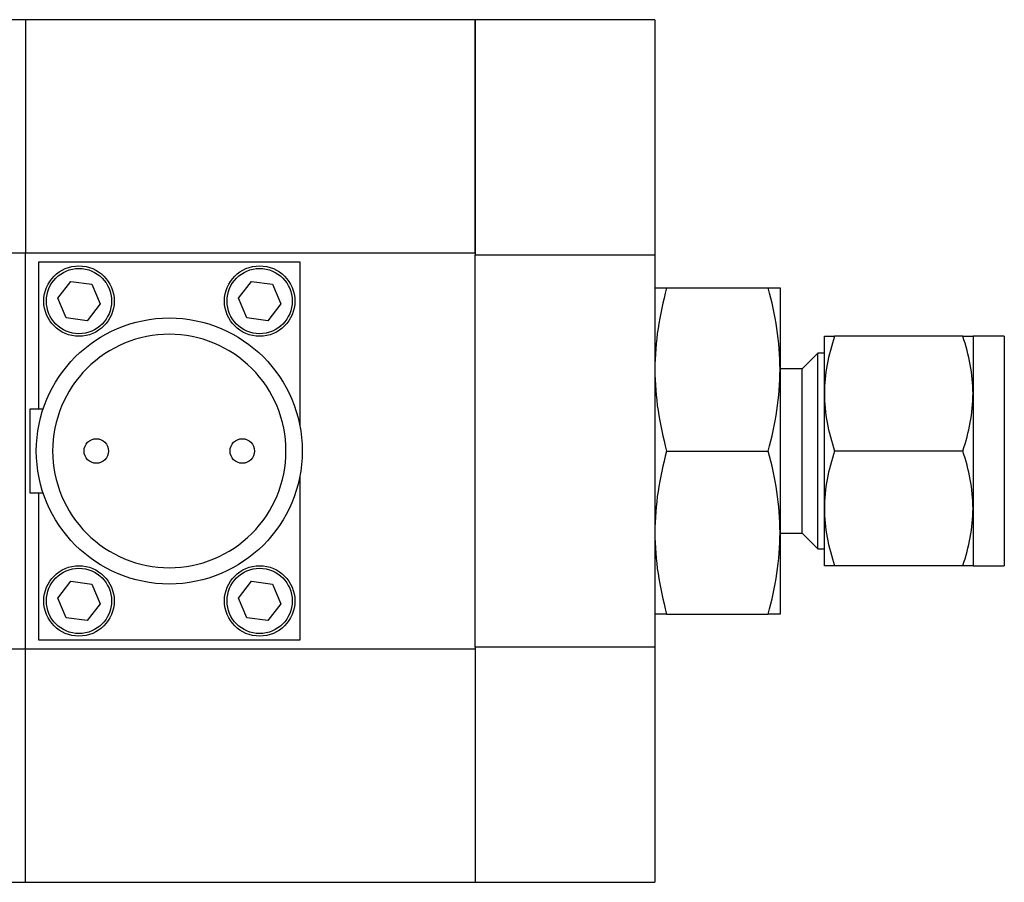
# Model space of a CAD drawing. Header units: inches. Extents: x 2.2 to 32.5, y 1.8 to 20.5.
# Tile 5 of 9: x 14.2 to 18, y 17.2 to 20.5. Entities that reach past the tile are written whole.
import ezdxf

# ---------------------------------------------------------------- set-up
doc = ezdxf.new("R2010")
doc.units = ezdxf.units.IN
doc.header["$LTSCALE"] = 2
doc.header["$MEASUREMENT"] = 0

msp = doc.modelspace()

# ---------------------------------------------------------------- linework, layer by layer
at = {"color": 7, "linetype": 'Continuous', "lineweight": 25}
for p, q in [((14.1983, 20.5036), (9.4739, 20.5036)), ((15.9227, 20.5036), (14.1983, 20.5036)), ((14.1983, 20.5036), (14.1983, 19.6102)), ((16.6116, 20.5036), (15.9227, 20.5036)), ((15.9227, 20.5036), (15.9227, 19.6025)), ((15.9227, 19.6102), (15.9227, 20.5036)), ((16.6116, 20.5036), (16.6116, 19.6025)), ((9.4739, 19.6102), (14.1983, 19.6102)), ((14.1983, 19.6102), (15.9227, 19.6102)), ((14.1983, 18.09), (14.1983, 19.6102)), ((15.9227, 19.6025), (16.6116, 19.6025)), ((15.9227, 18.0977), (15.9227, 19.6025)), ((16.6116, 19.6025), (16.6116, 18.0977)), ((14.2494, 19.0101), (14.2494, 19.5751)), ((14.2494, 19.5751), (15.2494, 19.5751)), ((15.2494, 19.5751), (15.2494, 18.9506)), ((14.3223, 19.4355), (14.3718, 19.5001)), ((14.3718, 19.5001), (14.4525, 19.4895)), ((14.4525, 19.4895), (14.4837, 19.4143)), ((15.0152, 19.4355), (15.0647, 19.5001)), ((15.0647, 19.5001), (15.1454, 19.4895)), ((15.1454, 19.4895), (15.1766, 19.4143)), ((16.6567, 19.4751), (17.0466, 19.4751)), ((17.0916, 19.4751), (17.0916, 19.1626)), ((14.3535, 19.3603), (14.3223, 19.4355)), ((14.4837, 19.4143), (14.4342, 19.3497)), ((15.0464, 19.3603), (15.0152, 19.4355)), ((15.1766, 19.4143), (15.1271, 19.3497)), ((14.4342, 19.3497), (14.3535, 19.3603)), ((15.1271, 19.3497), (15.0464, 19.3603)), ((17.2616, 19.0701), (17.2616, 19.2901)), ((17.7924, 19.2901), (17.3009, 19.2901)), ((17.9516, 19.2901), (17.8316, 19.2901)), ((17.8316, 19.2901), (17.8316, 19.0701)), ((17.9516, 19.2901), (17.9516, 18.4691)), ((17.2362, 19.2251), (17.1766, 19.1656)), ((17.2616, 19.2251), (17.2362, 19.2251)), ((17.2362, 18.4751), (17.2362, 19.2251)), ((17.1766, 19.1656), (17.0916, 19.1656)), ((17.0916, 19.1626), (17.0916, 18.5376)), ((17.1766, 18.5769), (17.1766, 19.1656)), ((17.2616, 18.6301), (17.2616, 19.0701)), ((17.8316, 19.0701), (17.8316, 18.6301)), ((14.2646, 19.0101), (14.2144, 19.0101)), ((14.2144, 19.0101), (14.2144, 18.6901)), ((16.6567, 18.8501), (17.0466, 18.8501)), ((17.7924, 18.8501), (17.3009, 18.8501)), ((15.2494, 18.7496), (15.2494, 18.1251)), ((14.2144, 18.6901), (14.2648, 18.6901)), ((14.2494, 18.1251), (14.2494, 18.6901)), ((17.2616, 18.4101), (17.2616, 18.6301)), ((17.8316, 18.6301), (17.8316, 18.4101)), ((17.1766, 18.5347), (17.1766, 18.5769)), ((17.0916, 18.5376), (17.0916, 18.2251)), ((17.0916, 18.5347), (17.1766, 18.5347)), ((17.1766, 18.5347), (17.2362, 18.4751)), ((17.2362, 18.4751), (17.2616, 18.4751)), ((17.9516, 18.4691), (17.9516, 18.4101)), ((17.7924, 18.4101), (17.3009, 18.4101)), ((17.8316, 18.4101), (17.9516, 18.4101)), ((14.3223, 18.2859), (14.3718, 18.3505)), ((14.3718, 18.3505), (14.4525, 18.3399)), ((14.4525, 18.3399), (14.4837, 18.2647)), ((15.0152, 18.2859), (15.0647, 18.3505)), ((15.0647, 18.3505), (15.1454, 18.3399)), ((15.1454, 18.3399), (15.1766, 18.2647)), ((14.3535, 18.2107), (14.3223, 18.2859)), ((15.0464, 18.2107), (15.0152, 18.2859)), ((14.4837, 18.2647), (14.4342, 18.2001)), ((15.1766, 18.2647), (15.1271, 18.2001)), ((14.4342, 18.2001), (14.3535, 18.2107)), ((15.1271, 18.2001), (15.0464, 18.2107)), ((16.6567, 18.2251), (17.0466, 18.2251)), ((15.2494, 18.1251), (14.2494, 18.1251)), ((14.1983, 18.09), (9.4739, 18.09)), ((15.9227, 18.09), (14.1983, 18.09)), ((14.1983, 17.1966), (14.1983, 18.09)), ((16.6116, 18.0977), (15.9227, 18.0977)), ((15.9227, 18.0977), (15.9227, 17.1966)), ((15.9227, 18.09), (15.9227, 17.1966)), ((16.6116, 18.0977), (16.6116, 17.1966)), ((9.4739, 17.1966), (14.1983, 17.1966)), ((14.1983, 17.1966), (15.9227, 17.1966)), ((15.9227, 17.1966), (16.6116, 17.1966))]:
    msp.add_line(p, q, dxfattribs=at)
for centre, radius in [((14.403, 19.4249), 0.135), ((15.0959, 19.4249), 0.135), ((14.403, 19.4249), 0.125), ((15.0959, 19.4249), 0.125), ((14.7494, 18.8501), 0.51), ((14.4694, 18.8501), 0.047), ((15.0294, 18.8501), 0.047), ((14.403, 18.2753), 0.135), ((14.403, 18.2753), 0.125), ((15.0959, 18.2753), 0.135), ((15.0959, 18.2753), 0.125)]:
    msp.add_circle(centre, radius, dxfattribs=at)
for points, knots in [([(16.6567, 19.4751), (16.6429, 19.4237), (16.6315, 19.372), (16.6159, 19.2679), (16.6116, 19.2155), (16.6116, 19.1626)], [0, 0, 0, 0, 0.5, 0.5, 1, 1, 1, 1]), ([(16.6116, 19.4751), (16.6116, 19.4751), (16.6159, 19.4751), (16.6315, 19.4751), (16.6429, 19.4751), (16.6567, 19.4751)], [0, 0, 0, 0, 0.5, 0.5, 1, 1, 1, 1]), ([(17.0916, 19.1626), (17.0916, 19.2155), (17.0874, 19.2679), (17.0718, 19.372), (17.0604, 19.4237), (17.0466, 19.4751)], [0, 0, 0, 0, 0.5, 0.5, 1, 1, 1, 1]), ([(17.0466, 19.4751), (17.0604, 19.4751), (17.0718, 19.4751), (17.0874, 19.4751), (17.0916, 19.4751), (17.0916, 19.4751)], [0, 0, 0, 0, 0.5, 0.5, 1, 1, 1, 1]), ([(14.3019, 18.8501), (14.3019, 18.9688), (14.3491, 19.0826), (14.5169, 19.2505), (14.6308, 19.2976), (14.8681, 19.2976), (14.982, 19.2505), (15.1498, 19.0826), (15.1969, 18.9688), (15.1969, 18.7314), (15.1498, 18.6176), (14.982, 18.4498), (14.8681, 18.4026), (14.6308, 18.4026), (14.5169, 18.4498), (14.3491, 18.6176), (14.3019, 18.7314), (14.3019, 18.8501)], [0, 0, 0, 0, 0.125, 0.125, 0.25, 0.25, 0.375, 0.375, 0.5, 0.5, 0.625, 0.625, 0.75, 0.75, 0.875, 0.875, 1, 1, 1, 1]), ([(17.3009, 19.2901), (17.289, 19.2542), (17.2791, 19.2179), (17.2654, 19.1447), (17.2616, 19.1076), (17.2616, 19.0701)], [0, 0, 0, 0, 0.5, 0.5, 1, 1, 1, 1]), ([(17.2616, 19.2901), (17.2616, 19.2901), (17.2654, 19.2901), (17.2791, 19.2901), (17.289, 19.2901), (17.3009, 19.2901)], [0, 0, 0, 0, 0.5, 0.5, 1, 1, 1, 1]), ([(17.8316, 19.0701), (17.8316, 19.1076), (17.8279, 19.1447), (17.8142, 19.2179), (17.8043, 19.2542), (17.7924, 19.2901)], [0, 0, 0, 0, 0.5, 0.5, 1, 1, 1, 1]), ([(17.7924, 19.2901), (17.8043, 19.2901), (17.8142, 19.2901), (17.8279, 19.2901), (17.8316, 19.2901), (17.8316, 19.2901)], [0, 0, 0, 0, 0.5, 0.5, 1, 1, 1, 1]), ([(16.6116, 19.1626), (16.6116, 19.1097), (16.6159, 19.0573), (16.6315, 18.9532), (16.6429, 18.9015), (16.6567, 18.8501)], [0, 0, 0, 0, 0.5, 0.5, 1, 1, 1, 1]), ([(17.0466, 18.8501), (17.0604, 18.9015), (17.0718, 18.9532), (17.0874, 19.0573), (17.0916, 19.1097), (17.0916, 19.1626)], [0, 0, 0, 0, 0.5, 0.5, 1, 1, 1, 1]), ([(17.2616, 19.0701), (17.2616, 19.0326), (17.2654, 18.9955), (17.2791, 18.9223), (17.289, 18.886), (17.3009, 18.8501)], [0, 0, 0, 0, 0.5, 0.5, 1, 1, 1, 1]), ([(17.7924, 18.8501), (17.8043, 18.886), (17.8142, 18.9223), (17.8279, 18.9955), (17.8316, 19.0326), (17.8316, 19.0701)], [0, 0, 0, 0, 0.5, 0.5, 1, 1, 1, 1]), ([(16.6567, 18.8501), (16.6429, 18.7987), (16.6315, 18.747), (16.6159, 18.6429), (16.6116, 18.5905), (16.6116, 18.5376)], [0, 0, 0, 0, 0.5, 0.5, 1, 1, 1, 1]), ([(17.0916, 18.5376), (17.0916, 18.5905), (17.0874, 18.6429), (17.0718, 18.747), (17.0604, 18.7987), (17.0466, 18.8501)], [0, 0, 0, 0, 0.5, 0.5, 1, 1, 1, 1]), ([(17.3009, 18.8501), (17.289, 18.8142), (17.2791, 18.7779), (17.2654, 18.7047), (17.2616, 18.6676), (17.2616, 18.6301)], [0, 0, 0, 0, 0.5, 0.5, 1, 1, 1, 1]), ([(17.8316, 18.6301), (17.8316, 18.6676), (17.8279, 18.7047), (17.8142, 18.7779), (17.8043, 18.8142), (17.7924, 18.8501)], [0, 0, 0, 0, 0.5, 0.5, 1, 1, 1, 1]), ([(17.2616, 18.6301), (17.2616, 18.5926), (17.2654, 18.5555), (17.2791, 18.4823), (17.289, 18.446), (17.3009, 18.4101)], [0, 0, 0, 0, 0.5, 0.5, 1, 1, 1, 1]), ([(17.7924, 18.4101), (17.8043, 18.446), (17.8142, 18.4823), (17.8279, 18.5555), (17.8316, 18.5926), (17.8316, 18.6301)], [0, 0, 0, 0, 0.5, 0.5, 1, 1, 1, 1]), ([(16.6116, 18.5376), (16.6116, 18.4847), (16.6159, 18.4323), (16.6315, 18.3282), (16.6429, 18.2765), (16.6567, 18.2251)], [0, 0, 0, 0, 0.5, 0.5, 1, 1, 1, 1]), ([(17.0466, 18.2251), (17.0604, 18.2765), (17.0718, 18.3282), (17.0874, 18.4323), (17.0916, 18.4847), (17.0916, 18.5376)], [0, 0, 0, 0, 0.5, 0.5, 1, 1, 1, 1]), ([(17.3009, 18.4101), (17.289, 18.4101), (17.2791, 18.4101), (17.2654, 18.4101), (17.2616, 18.4101), (17.2616, 18.4101)], [0, 0, 0, 0, 0.5, 0.5, 1, 1, 1, 1]), ([(17.8316, 18.4101), (17.8316, 18.4101), (17.8279, 18.4101), (17.8142, 18.4101), (17.8043, 18.4101), (17.7924, 18.4101)], [0, 0, 0, 0, 0.5, 0.5, 1, 1, 1, 1]), ([(16.6567, 18.2251), (16.6429, 18.2251), (16.6315, 18.2251), (16.6159, 18.2251), (16.6116, 18.2251), (16.6116, 18.2251)], [0, 0, 0, 0, 0.5, 0.5, 1, 1, 1, 1]), ([(17.0916, 18.2251), (17.0916, 18.2251), (17.0874, 18.2251), (17.0718, 18.2251), (17.0604, 18.2251), (17.0466, 18.2251)], [0, 0, 0, 0, 0.5, 0.5, 1, 1, 1, 1])]:
    msp.add_open_spline(points, degree=3, knots=knots, dxfattribs=at)

doc.saveas('drawing.dxf')
